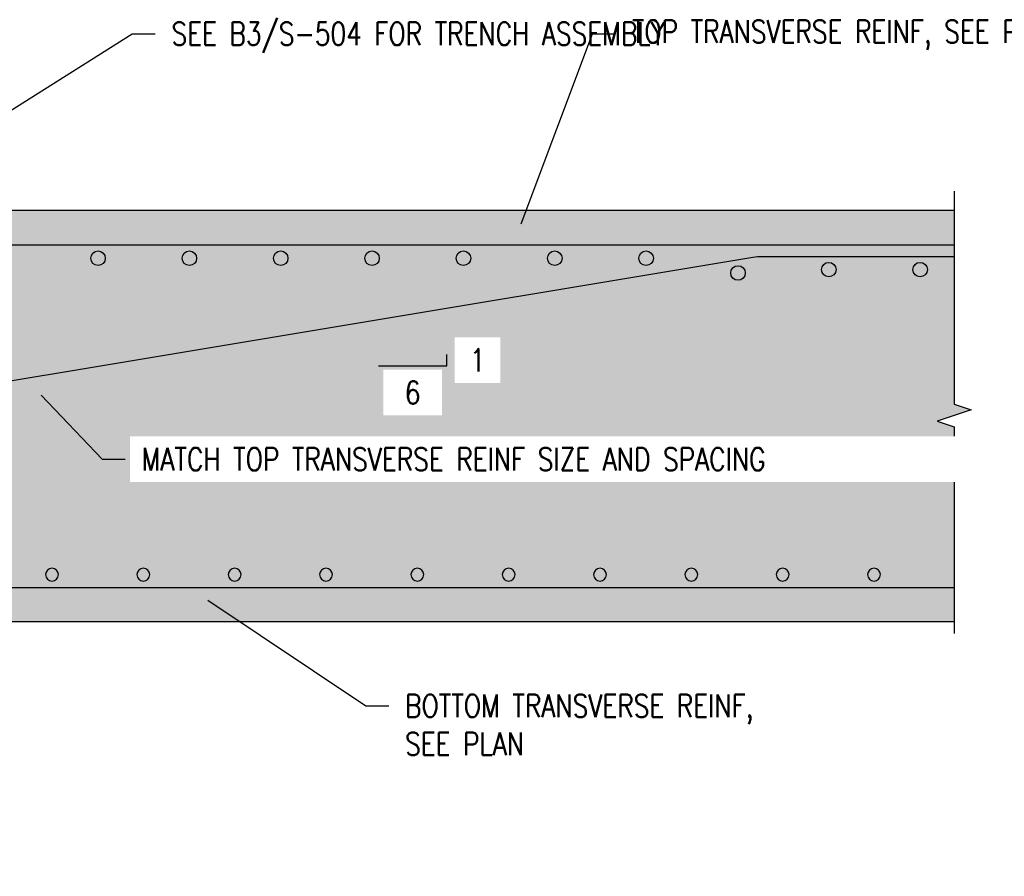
# Model space of a CAD drawing. Header units: inches. Extents: x -469 to 1615, y -10 to 110.
# Tile 5 of 13: x 109 to 196, y 0 to 75. Entities that reach past the tile are written whole.
import ezdxf
from ezdxf import colors
from ezdxf.entities.mleader import LeaderData, LeaderLine
from ezdxf.math import Vec2, Vec3

# ---------------------------------------------------------------- set-up
doc = ezdxf.new("R2010")
doc.units = ezdxf.units.IN
doc.header["$MEASUREMENT"] = 0
for name, color, linetype in [('A-DETL', 3, 'Continuous'), ('A-DETL-GENF', 3, 'Continuous'), ('A-FLOR', 5, 'Continuous'), ('A-WALL-PATT', 8, 'Continuous'), ('S-ANNO-NOTE', 2, 'Continuous')]:
    doc.layers.add(name, color=color, linetype=linetype)
doc.styles.add('Annotative', font='romans.shx', dxfattribs={"width": 0.8, "height": 0.125})

# ---------------------------------------------------------------- blocks, each defined once
blk = doc.blocks.new('break line - wt 3 - Standard-1748867-Section 31')
at = {"layer": 'A-DETL-GENF', "lineweight": -3}
for p, q in [((845.831, 1.694), (845.831, -16.953)), ((845.831, -16.953), (847.331, -17.453)), ((847.331, -17.453), (844.331, -18.453)), ((844.331, -18.453), (845.831, -18.953)), ((845.831, -18.953), (845.831, -37.059))]:
    blk.add_line(p, q, dxfattribs=at)
blk = doc.blocks.new('_DotBlank')
at = {"color": 0, "linetype": 'ByBlock', "lineweight": -2}
blk.add_line((-0.5, 0), (-1, 0), dxfattribs=at)
blk.add_circle((0, 0), 0.5, dxfattribs=at)
blk = doc.blocks.new('Reinforcing Bar Section_USACE - _10')
h = blk.add_hatch(color=256)
h.dxf.hatch_style = 1
h.paths.add_polyline_path([(-0.635, 0, 1), (0.635, 0, 1)])
blk.add_circle((0, 0), 0.635)
blk = doc.blocks.new('Reinforcing Bar Section_USACE - __9-1493162-Section 31')
h = blk.add_hatch(color=256)
h.dxf.hatch_style = 1
h.paths.add_polyline_path([(773.77, -31.894, 1), (774.895, -31.894, 1)])
for start, end in [(0, 180), (180, 0)]:
    blk.add_arc((774.332, -31.894), 0.562, start, end)

msp = doc.modelspace()

# ---------------------------------------------------------------- hatches: boundary and pattern name
at = {"layer": 'A-WALL-PATT', "lineweight": -3}
h = msp.add_hatch(dxfattribs=at)
h.set_pattern_fill('AR-CONC', color=8, style=0)
h.paths.add_polyline_path([(191.1222, 57.9734), (95.605, 57.9734), (95.605, 56.4406), (95.48, 55.9406), (94.98, 55.9406), (94.98, 51.2677), (90.48, 43.4734), (90.98, 43.4734), (90.98, 42.9734), (86.48, 42.9734), (86.48, 40.0202), (85.98, 39.5202), (85.48, 40.0202), (85.48, 42.9734), (79.48, 42.9734), (79.48, 40.0202), (78.98, 39.5202), (78.48, 40.0202), (78.48, 42.9734), (76.98, 42.9734), (73.98, 42.9734), (73.98, 43.4734), (74.48, 43.4734), (69.98, 51.2677), (69.98, 55.9406), (69.48, 55.9406), (69.48, 57.9734), (65.48, 57.9734), (65.48, 55.9406), (64.98, 55.9406), (64.98, 51.3005), (60.48, 43.5062), (60.98, 43.5062), (60.98, 42.9734), (56.48, 42.9734), (56.48, 40.0202), (55.98, 39.5202), (55.48, 40.0202), (55.48, 42.9734), (49.48, 42.9734), (49.48, 40.0202), (48.98, 39.5202), (48.48, 40.0202), (48.48, 42.9734), (46.98, 42.9734), (43.98, 42.9734), (43.98, 43.5062), (44.48, 43.5062), (39.98, 51.3005), (39.98, 55.9406), (39.48, 55.9406), (39.48, 57.9734), (24.98, 57.9734), (24.98, 21.9734), (191.1222, 21.9734), (191.1222, 39.0202), (189.6222, 39.5202), (192.6222, 40.5202), (191.1222, 41.0202)])

# ---------------------------------------------------------------- linework, layer by layer
at = {"layer": 'A-DETL', "lineweight": -3}
msp.add_line((32.4912, 24.9546), (191.1222, 24.9546), dxfattribs=at)
for points in [[(191.1222, 54.9251), (101.7192, 54.9251, 0.4142136), (96.4692, 49.6751), (96.4692, 36.9219)], [(191.1222, 53.9251), (174.3438, 53.9251, 0.0413106), (173.4807, 53.8537), (90.9085, 40.0917, -0.0413106), (90.0455, 40.0202), (28.5168, 40.0202)]]:
    msp.add_lwpolyline(points, format="xyb", dxfattribs=at)
at = {"layer": 'A-FLOR', "lineweight": -3}
for p, q in [((191.1222, 57.9734), (95.48, 57.9734)), ((24.98, 21.9734), (191.1222, 21.9734))]:
    msp.add_line(p, q, dxfattribs=at)
at = {"layer": 'S-ANNO-NOTE'}
for p, q in [((146.6972, 44.3633), (146.6972, 45.3633)), ((140.6972, 44.3633), (146.6972, 44.3633))]:
    msp.add_line(p, q, dxfattribs=at)

# ---------------------------------------------------------------- block references
at = {"layer": 'A-DETL-GENF', "lineweight": -3}
for name, p in [('break line - wt 3 - Standard-1748867-Section 31', (-654.7087, 57.9734)), ('Reinforcing Bar Section_USACE - _10', (116.1426, 53.7901)), ('Reinforcing Bar Section_USACE - _10', (124.1426, 53.7901)), ('Reinforcing Bar Section_USACE - _10', (132.1426, 53.7901)), ('Reinforcing Bar Section_USACE - _10', (140.1426, 53.7901)), ('Reinforcing Bar Section_USACE - _10', (148.1426, 53.7901)), ('Reinforcing Bar Section_USACE - _10', (156.1426, 53.7901)), ('Reinforcing Bar Section_USACE - _10', (164.1426, 53.7901)), ('Reinforcing Bar Section_USACE - _10', (172.1915, 52.4969)), ('Reinforcing Bar Section_USACE - _10', (180.1426, 52.7901)), ('Reinforcing Bar Section_USACE - _10', (188.1426, 52.7901)), ('Reinforcing Bar Section_USACE - __9-1493162-Section 31', (-662.226, 57.9734)), ('Reinforcing Bar Section_USACE - __9-1493162-Section 31', (-654.226, 57.9734)), ('Reinforcing Bar Section_USACE - __9-1493162-Section 31', (-646.226, 57.9734)), ('Reinforcing Bar Section_USACE - __9-1493162-Section 31', (-638.226, 57.9734)), ('Reinforcing Bar Section_USACE - __9-1493162-Section 31', (-630.226, 57.9734)), ('Reinforcing Bar Section_USACE - __9-1493162-Section 31', (-622.226, 57.9734)), ('Reinforcing Bar Section_USACE - __9-1493162-Section 31', (-614.226, 57.9734)), ('Reinforcing Bar Section_USACE - __9-1493162-Section 31', (-606.226, 57.9734)), ('Reinforcing Bar Section_USACE - __9-1493162-Section 31', (-598.226, 57.9734)), ('Reinforcing Bar Section_USACE - __9-1493162-Section 31', (-590.226, 57.9734))]:
    msp.add_blockref(name, p, dxfattribs=at)

# ---------------------------------------------------------------- leaders
at = {"layer": 'S-ANNO-NOTE', "lineweight": -3}
ml = msp.add_multileader_mtext('Standard', dxfattribs=at)
ml.set_content('SEE B3/S-504 FOR TRENCH ASSEMBLY', color=256, style='Annotative')
ml.set_leader_properties(color=1, linetype='ByLayer', lineweight=-1)
ml.build(insert=Vec2(0, 0))
ml.multileader.update_dxf_attribs({"text_right_attachment_type": 3, "dogleg_length": 0.125, "arrow_head_size": 2, "scale": 16})
ctx = ml.context
ctx.base_point, ctx.scale, ctx.char_height, ctx.arrow_head_size, ctx.landing_gap_size, ctx.plane_origin = Vec3(121.1426, 73.4575), 16, 2, 2, 1.44, Vec3(92.016, 57.9568)
ctx.right_attachment = 3
notes = []
notes.append((ctx, [(0, (1, 1, 0), (119.1426, 73.4575), (1, 0), 2, [(0, [(94.6016, 57.9568)], 0, [])])]))
ctx.mtext.insert, ctx.mtext.width, ctx.mtext.flow_direction = Vec3(122.5826, 74.4575), 25.688996, 5
ml = msp.add_multileader_mtext('Standard', dxfattribs=at)
ml.set_content('TOP TRANSVERSE REINF, SEE PLAN', color=256, style='Annotative')
ml.set_leader_properties(color=1, linetype='ByLayer', lineweight=-1)
ml.build(insert=Vec2(0, 0))
ml.multileader.update_dxf_attribs({"text_right_attachment_type": 3, "dogleg_length": 0.125, "arrow_head_size": 2, "scale": 16})
ctx = ml.context
ctx.base_point, ctx.scale, ctx.char_height, ctx.arrow_head_size, ctx.landing_gap_size, ctx.plane_origin = Vec3(161.4576, 73.4575), 16, 2, 2, 1.44, Vec3(147.1399, 55.9591)
ctx.right_attachment = 3
notes.append((ctx, [(0, (1, 1, 0), (159.4576, 73.4575), (1, 0), 2, [(0, [(152.4878, 54.9251)], 0, [])])]))
ctx.mtext.insert, ctx.mtext.width, ctx.mtext.flow_direction = Vec3(162.8976, 74.6479), 20.76043, 5
ml = msp.add_multileader_mtext('Standard', dxfattribs=at)
ml.set_content('#4 @ 6" OC\\PW/ 2\'-0" VERT LEGS', color=256, style='Annotative')
ml.set_leader_properties(color=1, linetype='ByLayer', lineweight=-1)
ml.build(insert=Vec2(0, 0))
ml.multileader.update_dxf_attribs({"text_right_attachment_type": 3, "dogleg_length": 0.125, "arrow_head_size": 2, "scale": 16})
ctx = ml.context
ctx.base_point, ctx.scale, ctx.char_height, ctx.arrow_head_size, ctx.landing_gap_size, ctx.plane_origin = Vec3(325.2505, 56.7143), 16, 2, 2, 1.44, Vec3(405.3143, 55.9542)
ctx.right_attachment, ctx.text_align_type = 3, 2
notes.append((ctx, [(0, (1, 1, 0), (356.4162, 52.619), (-1, 0), 2, [(0, [(362.6782, 46.3853)], 0, [])])]))
ctx.mtext.insert, ctx.mtext.width, ctx.mtext.alignment, ctx.mtext.flow_direction = Vec3(352.9762, 58.0476), 29.66054, 3, 5
ml = msp.add_multileader_mtext('Standard', dxfattribs=at)
ml.set_content('#4 @ 6" OC\\PW/ 2\'-0" VERT LEGS', color=256, style='Annotative')
ml.set_leader_properties(color=1, linetype='ByLayer', lineweight=-1)
ml.build(insert=Vec2(0, 0))
ml.multileader.update_dxf_attribs({"text_right_attachment_type": 3, "dogleg_length": 0.125, "arrow_head_size": 2, "scale": 16})
ctx = ml.context
ctx.base_point, ctx.scale, ctx.char_height, ctx.arrow_head_size, ctx.landing_gap_size, ctx.plane_origin = Vec3(614.4948, 55.3925), 16, 2, 2, 1.44, Vec3(693.2132, 55.9542)
ctx.right_attachment, ctx.text_align_type = 3, 2
notes.append((ctx, [(0, (1, 1, 0), (645.6605, 51.2972), (-1, 0), 2, [(0, [(650.5771, 46.3853)], 0, [])])]))
ctx.mtext.insert, ctx.mtext.width, ctx.mtext.alignment, ctx.mtext.flow_direction = Vec3(642.2205, 56.7258), 29.66054, 3, 5
ml = msp.add_multileader_mtext('Standard', dxfattribs=at)
ml.set_content('TOP LONGITUDINAL REINF, SEE PLAN', color=256, style='Annotative')
ml.set_leader_properties(color=1, linetype='ByLayer', lineweight=-1)
ml.set_arrow_properties(name='DOTBLANK')
ml.build(insert=Vec2(0, 0))
ml.multileader.update_dxf_attribs({"text_right_attachment_type": 3, "dogleg_length": 0.125, "arrow_head_size": 2, "scale": 16})
ctx = ml.context
ctx.base_point, ctx.scale, ctx.char_height, ctx.arrow_head_size, ctx.landing_gap_size, ctx.plane_origin = Vec3(329.6939, 30.8169), 16, 2, 2, 1.44, Vec3(479.8224, 36.1185)
ctx.right_attachment, ctx.text_align_type = 3, 2
notes.append((ctx, [(0, (1, 1, 0), (356.8215, 27.4836), (-1, 0), 2, [(0, [(381.7763, 38.8952)], 0, [])])]))
ctx.mtext.insert, ctx.mtext.width, ctx.mtext.alignment, ctx.mtext.flow_direction = Vec3(353.3815, 32.0074), 28.508456, 3, 5
ml = msp.add_multileader_mtext('Standard', dxfattribs=at)
ml.set_content('BOTTOM TRANSVERSE REINF, SEE PLAN', color=256, style='Annotative')
ml.set_leader_properties(color=1, linetype='ByLayer', lineweight=-1)
ml.build(insert=Vec2(0, 0))
ml.multileader.update_dxf_attribs({"text_right_attachment_type": 3, "dogleg_length": 0.125, "arrow_head_size": 2, "scale": 16})
ctx = ml.context
ctx.base_point, ctx.scale, ctx.char_height, ctx.arrow_head_size, ctx.landing_gap_size, ctx.plane_origin = Vec3(615.6377, 27.8898), 16, 2, 2, 1.44, Vec3(704.6132, 24.8148)
ctx.right_attachment, ctx.text_align_type = 3, 2
notes.append((ctx, [(0, (1, 1, 0), (645.6605, 24.5565), (-1, 0), 2, [(0, [(665.9016, 30.9546)], 0, [])])]))
ctx.mtext.insert, ctx.mtext.width, ctx.mtext.alignment, ctx.mtext.flow_direction = Vec3(642.2205, 29.0803), 30.791997, 3, 5
ml = msp.add_multileader_mtext('Standard', dxfattribs=at)
ml.set_content('BOTTOM TRANSVERSE REINF,\\PSEE PLAN', color=256, style='Annotative')
ml.set_leader_properties(color=1, linetype='ByLayer', lineweight=-1)
ml.build(insert=Vec2(0, 0))
ml.multileader.update_dxf_attribs({"text_right_attachment_type": 3, "dogleg_length": 0.125, "arrow_head_size": 2, "scale": 16})
ctx = ml.context
ctx.base_point, ctx.scale, ctx.char_height, ctx.arrow_head_size, ctx.landing_gap_size, ctx.plane_origin = Vec3(141.5965, 14.5843), 16, 2, 2, 1.44, Vec3(124.0864, 24.8148)
ctx.right_attachment = 3
notes.append((ctx, [(1, (1, 1, 0), (139.5965, 14.5843), (1, 0), 2, [(0, [(124.0864, 24.9546)], 0, [])])]))
ctx.mtext.insert, ctx.mtext.flow_direction = Vec3(143.0365, 15.5843), 5
for ctx, leaders in notes:
    for number, flags, end, landing, length, lines in leaders:
        leader = LeaderData()
        leader.index, (leader.has_last_leader_line, leader.has_dogleg_vector, leader.attachment_direction) = number, flags
        leader.last_leader_point, leader.dogleg_vector, leader.dogleg_length = Vec3(end), Vec3(landing), length
        for number, points, colour, breaks in lines:
            line = LeaderLine()
            line.index, line.vertices, line.color, line.breaks = number, Vec3.list(points), colors.encode_raw_color(colour), breaks
            leader.lines.append(line)
        ctx.leaders.append(leader)

# ---------------------------------------------------------------- next in the draw order: texts
at = {"layer": 'S-ANNO-NOTE', "insert": (149.3823, 44.8633), "char_height": 2, "width": 2, "attachment_point": 5, "style": 'Annotative', "bg_fill": 3, "box_fill_scale": 1.5, "bg_fill_color": 256, "bg_fill_transparency": 0}
msp.add_mtext('1', dxfattribs=at)

# ---------------------------------------------------------------- next in the draw order: leaders
at = {"layer": 'S-ANNO-NOTE', "lineweight": -3}
ml = msp.add_multileader_mtext('Standard', dxfattribs=at)
ml.set_content('MATCH TOP TRANSVERSE REINF SIZE AND SPACING', color=256, style='Annotative')
ml.set_leader_properties(color=1, linetype='ByLayer', lineweight=-1)
ml.build(insert=Vec2(0, 0))
ml.multileader.update_dxf_attribs({"text_right_attachment_type": 3, "dogleg_length": 0.125, "arrow_head_size": 2, "scale": 16})
ctx = ml.context
ctx.base_point, ctx.scale, ctx.char_height, ctx.arrow_head_size, ctx.landing_gap_size, ctx.plane_origin = Vec3(118.5155, 36.1838), 16, 2, 2, 1.44, Vec3(109.7847, 43.2377)
ctx.right_attachment = 3
notes = []
notes.append((ctx, [(0, (1, 1, 0), (116.5155, 36.1838), (1, 0), 2, [(0, [(109.7847, 43.2377)], 0, [])])]))
ctx.mtext.insert, ctx.mtext.width, ctx.mtext.flow_direction = Vec3(119.9555, 37.1838), 31.224355, 5
ctx.mtext.has_bg_fill, ctx.mtext.bg_color, ctx.mtext.bg_scale_factor, ctx.mtext.bg_transparency, ctx.mtext.use_window_bg_color = 1, -1027028792, 1.5, 0, 1
for ctx, leaders in notes:
    for number, flags, end, landing, length, lines in leaders:
        leader = LeaderData()
        leader.index, (leader.has_last_leader_line, leader.has_dogleg_vector, leader.attachment_direction) = number, flags
        leader.last_leader_point, leader.dogleg_vector, leader.dogleg_length = Vec3(end), Vec3(landing), length
        for number, points, colour, breaks in lines:
            line = LeaderLine()
            line.index, line.vertices, line.color, line.breaks = number, Vec3.list(points), colors.encode_raw_color(colour), breaks
            leader.lines.append(line)
        ctx.leaders.append(leader)

# ---------------------------------------------------------------- next in the draw order: texts
at = {"layer": 'S-ANNO-NOTE', "insert": (143.6972, 42.0252), "char_height": 2, "width": 3.161524, "attachment_point": 5, "style": 'Annotative', "bg_fill": 3, "box_fill_scale": 1.5, "bg_fill_color": 256, "bg_fill_transparency": 0}
msp.add_mtext('6', dxfattribs=at)

doc.saveas('drawing.dxf')
